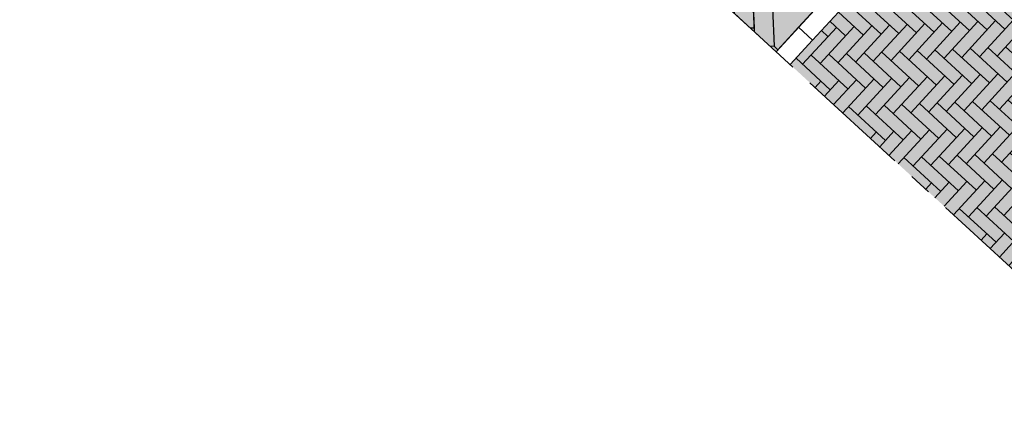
# Model space of a CAD drawing. Header units: metres. Extents: x 111546 to 149831, y 498798 to 507863.
# Tile 78 of 256: x 113025.74 to 113031.17, y 500857.23 to 500859.39. Entities that reach past the tile are written whole.
import ezdxf

# ---------------------------------------------------------------- set-up
doc = ezdxf.new("R2010")
doc.units = ezdxf.units.M
doc.linetypes.add('CENTER', pattern=[50.8, 31.75, -6.35, 6.35, -6.35])
doc.layers.add('3-nw-details-1', color=7, linetype='Continuous')
doc.layers.add('3-nw-details-2', color=7, linetype='Continuous')
doc.styles.add('Zaanstad', font='ARIALN.TTF')

msp = doc.modelspace()

# ---------------------------------------------------------------- hatches: boundary and pattern name
at = {"layer": '3-nw-details-1', "ltscale": 0.08}
h = msp.add_hatch(dxfattribs=at)
h.set_pattern_fill('AVH-BSS_DIKFORMAAT_ELLEBOOG', color=256, pattern_type=2)
h.set_pattern_definition([(317.414373, (112003.9235, 501977.6855), (0.0974941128, 0.0041107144), [0.276, -0.138]), (227.414373, (112004.063575, 501977.83791), (0.0974941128, 0.0041107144), [0.276, -0.138])])
h.paths.add_polyline_path([(113032.0807, 500861.4247), (113033.5146, 500860.1069), (113031.4205, 500857.8284), (113029.9866, 500859.1463)])
at = {"layer": '3-nw-details-2', "ltscale": 0.02}
h = msp.add_hatch(color=116, dxfattribs=at)
h.dxf.hatch_style = 1
h.paths.add_polyline_path([(113029.909, 500863.4583), (113032.0313, 500861.5077), (113032.0221, 500861.5162), (113031.3116, 500860.7431), (113031.3889, 500860.672), (113030.6784, 500859.899), (113030.6011, 500859.97), (113029.9093, 500859.2173), (113027.7962, 500861.1594), (113028.488, 500861.9121), (113028.4107, 500861.9832), (113029.1212, 500862.7562), (113029.1985, 500862.6852)])
h = msp.add_hatch(color=20, dxfattribs=at)
h.dxf.hatch_style = 1
h.paths.add_polyline_path([(113032.098, 500861.4465), (113033.5318, 500860.1286), (113031.419, 500857.8298), (113029.9851, 500859.1476)])

# ---------------------------------------------------------------- linework, layer by layer
at = {"layer": '3-nw-details-1', "ltscale": 0.08}
for points in [[(113029.6805, 500859.4275), (113029.6753, 500859.5523), (113029.7798, 500859.5567), (113029.7887, 500859.3476), (113029.7684, 500859.3468)], [(113029.7895, 500859.3274), (113029.7842, 500859.4522), (113029.8888, 500859.4566), (113029.8976, 500859.2475), (113029.8774, 500859.2466)]]:
    msp.add_lwpolyline(points, dxfattribs=at)
msp.add_lwpolyline([(113030.1193, 500859.4458), (113030.0979, 500859.4654), (113029.8888, 500859.4566), (113029.8976, 500859.2475), (113029.919, 500859.2278)], close=True, dxfattribs=at)
at = {"layer": '3-nw-details-2', "ltscale": 0.02}
msp.add_lwpolyline([(113029.909, 500863.4583), (113032.0313, 500861.5077), (113032.0221, 500861.5162), (113031.3116, 500860.7431), (113031.3889, 500860.672), (113030.6784, 500859.899), (113030.6011, 500859.97), (113029.9093, 500859.2173), (113027.7962, 500861.1594), (113028.488, 500861.9121), (113028.4107, 500861.9832), (113029.1212, 500862.7562), (113029.1985, 500862.6852), (113029.909, 500863.4583)], close=True, dxfattribs=at)
at = {"layer": '3-nw-details-2', "color": 7, "linetype": 'CENTER', "ltscale": 0.02}
msp.add_lwpolyline([(113025.607, 500863.1715), (113032.0699, 500857.2315)], dxfattribs=at)
at = {"layer": '3-nw-details-2', "ltscale": 0.08}
msp.add_lwpolyline([(113030.2521, 500859.4351), (113030.11, 500859.2805), (113030.0327, 500859.3515), (113030.1748, 500859.5062)], close=True, dxfattribs=at)
msp.add_lwpolyline([(113029.9093, 500859.2173), (113030.0327, 500859.3515), (113030.11, 500859.2805), (113029.9866, 500859.1463)], dxfattribs=at)

# ---------------------------------------------------------------- texts
at = {"color": 1, "linetype": 'Continuous', "style": 'Zaanstad'}
msp.add_text("%%UPrincipedetail: 'SCHOOLZONE'", height=0.25, rotation=317.4144, dxfattribs=at).set_placement((113025.7358, 500862.1972))

doc.saveas('drawing.dxf')
